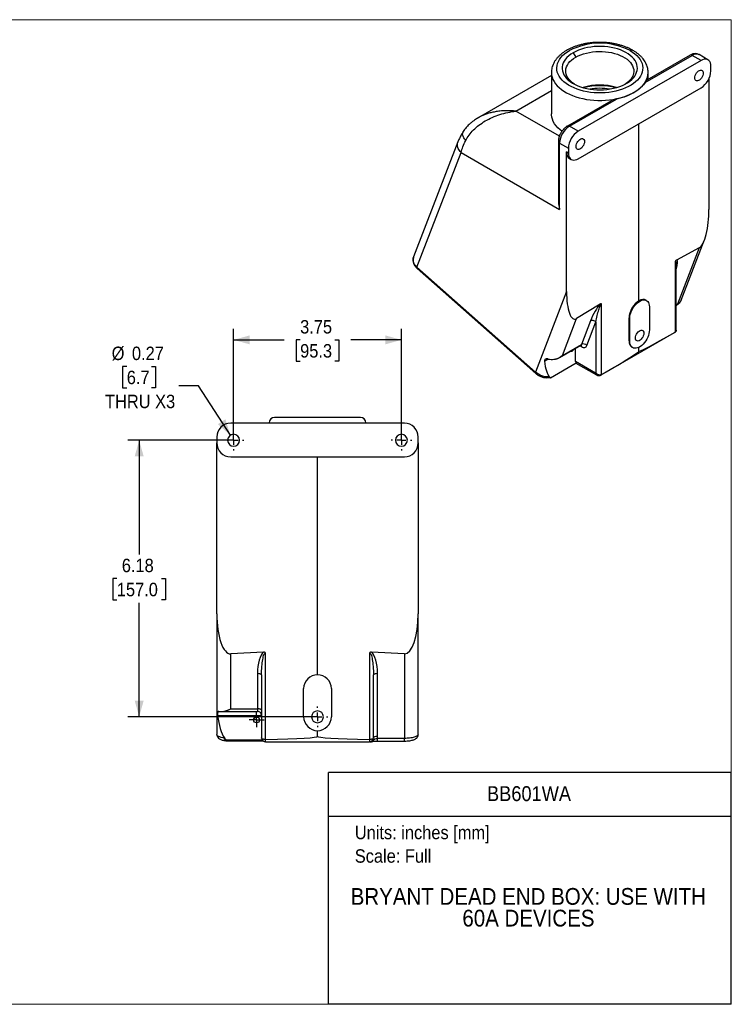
# Model space of a CAD drawing. Header units: inches. Extents: x 0 to 34, y 0 to 22.
# Tile 3 of 3: x 18.1 to 34, y 0 to 22. Entities that reach past the tile are written whole.
import ezdxf
from ezdxf.enums import TextEntityAlignment as Align

# ---------------------------------------------------------------- set-up
doc = ezdxf.new("R2010")
doc.units = ezdxf.units.IN
doc.header["$LTSCALE"] = 2
doc.header["$MEASUREMENT"] = 0
doc.linetypes.add('SLD-Center', pattern=[0.75, 0.6, -0.05, 0.05, -0.05])
doc.linetypes.add('SLD-Solid', pattern=[0])
doc.layers.add('CENTER', color=40, linetype='SLD-Center')
doc.layers.add('SLD-DEFPOINTS', color=7, linetype='Continuous')
doc.layers.add('DIMENSIONS', color=140, linetype='SLD-Solid', lineweight=25)
doc.layers.add('TEXT', color=140, linetype='SLD-Solid', lineweight=25)
doc.styles.add('SLDTEXTSTYLE0', font='GOTHIC.TTF', dxfattribs={"width": 0.913})
doc.dimstyles.new('SLDDIMSTYLE0', dxfattribs={"dimtxt": 0.3, "dimasz": 0.36, "dimexe": 0, "dimexo": 0.0625, "dimgap": 0.075, "dimtad": 0, "dimtih": 1, "dimtoh": 1, "dimrnd": 1e-09, "dimzin": 12, "dimdsep": 46, "dimtxsty": 'SLDTEXTSTYLE0', "dimsah": 1, "dimcen": 0.09, "dimadec": 0, "dimazin": 3, "dimtfac": 1, "dimtofl": 0, "dimtmove": 0, "dimatfit": 3, "dimfxl": 0, "dimfrac": 2, "dimtolj": 1, "dimtzin": 12, "dimarcsym": 0})
doc.dimstyles.new('SLDDIMSTYLE2', dxfattribs={"dimtxt": 0.3, "dimasz": 0.36, "dimexe": 0, "dimexo": 0.0625, "dimgap": 0.075, "dimtad": 0, "dimtih": 1, "dimtoh": 1, "dimrnd": 1e-09, "dimdsep": 46, "dimtxsty": 'SLDTEXTSTYLE0', "dimsah": 1, "dimcen": 0, "dimadec": 0, "dimazin": 2, "dimtfac": 1, "dimtofl": 0, "dimtmove": 0, "dimatfit": 3, "dimfxl": 0, "dimfrac": 2, "dimtolj": 1, "dimtzin": 12, "dimarcsym": 0})

# ---------------------------------------------------------------- blocks, each defined once
blk = doc.blocks.new('Block2')
at = {"color": 7, "linetype": 'SLD-Solid', "lineweight": 18}
for p, q in [((34, 22), (0, 22)), ((0, 0), (0, 22)), ((34, 0), (34, 22)), ((34, 0), (0, 0))]:
    blk.add_line(p, q, dxfattribs=at)
blk = doc.blocks.new('SW_NOTE_0')
at = {"layer": 'TEXT', "color": 0, "insert": (0, 0.383), "char_height": 0.3, "attachment_point": 1, "style": 'SLDTEXTSTYLE0'}
blk.add_mtext('Units: inches [mm]', dxfattribs=at)
blk = doc.blocks.new('SW_NOTE_0_1')
at = {"layer": 'TEXT', "color": 0, "insert": (0, 0.383), "char_height": 0.3, "attachment_point": 1, "style": 'SLDTEXTSTYLE0'}
blk.add_mtext('Scale: Full', dxfattribs=at)
blk = doc.blocks.new('Block1')
at = {"layer": 'TEXT'}
for p, q in [((34, 5.178), (25, 5.178)), ((25, 0), (25, 5.178)), ((34, 0), (34, 5.178)), ((25, 4.204), (34, 4.204)), ((34, 0), (25, 0))]:
    blk.add_line(p, q, dxfattribs=at)
for name, p in [('SW_NOTE_0', (25.589, 3.606)), ('SW_NOTE_0_1', (25.589, 3.081))]:
    blk.add_blockref(name, p, dxfattribs=at)
at = {"layer": 'TEXT', "color": 140, "style": 'SLDTEXTSTYLE0', "width": 0.913}
for tag, height, p in [('AUTOATTR0', 0.333, (28.543, 4.441)), ('AUTOATTR1_0', 0.375, (25.497, 2.111)), ('AUTOATTR1_1', 0.375, (27.992, 1.626))]:
    blk.add_attdef(tag, text='', height=height, dxfattribs=at).set_placement(p, align=Align.BOTTOM_LEFT)
blk = doc.blocks.new('_D_2')
at = {"layer": 'DIMENSIONS'}
for p, q in [((22.881, 12.704), (22.881, 15.096)), ((26.631, 12.704), (26.631, 15.096)), ((22.881, 14.846), (24.014, 14.846)), ((24.368, 14.844), (24.277, 14.844)), ((24.277, 14.844), (24.277, 14.367)), ((25.144, 14.844), (25.235, 14.844)), ((25.235, 14.844), (25.235, 14.367)), ((26.631, 14.846), (25.498, 14.846)), ((24.277, 14.367), (24.368, 14.367)), ((25.235, 14.367), (25.144, 14.367))]:
    blk.add_line(p, q, dxfattribs=at)
for points in [[(22.881, 14.846), (23.241, 14.746), (23.241, 14.946)], [(26.631, 14.846), (26.271, 14.946), (26.271, 14.746)]]:
    blk.add_solid(points, dxfattribs=at)
at = {"layer": 'DIMENSIONS', "char_height": 0.3, "attachment_point": 1, "style": 'SLDTEXTSTYLE0'}
for s, insert in [('3.75', (24.368, 15.288)), ('95.3', (24.368, 14.751))]:
    blk.add_mtext(s, dxfattribs=dict(at, insert=insert))
blk = doc.blocks.new('_D_3')
at = {"layer": 'DIMENSIONS'}
for p, q in [((22.781, 12.604), (20.522, 12.604)), ((20.772, 12.604), (20.772, 10.053)), ((20.273, 9.511), (20.182, 9.511)), ((20.182, 9.511), (20.182, 9.035)), ((21.27, 9.511), (21.362, 9.511)), ((21.362, 9.511), (21.362, 9.035)), ((20.182, 9.035), (20.273, 9.035)), ((21.362, 9.035), (21.27, 9.035)), ((20.772, 6.424), (20.772, 8.974)), ((24.656, 6.424), (20.522, 6.424))]:
    blk.add_line(p, q, dxfattribs=at)
for points in [[(20.772, 12.604), (20.672, 12.244), (20.872, 12.244)], [(20.772, 6.424), (20.872, 6.784), (20.672, 6.784)]]:
    blk.add_solid(points, dxfattribs=at)
at = {"layer": 'DIMENSIONS', "char_height": 0.3, "attachment_point": 1, "style": 'SLDTEXTSTYLE0'}
for s, insert in [('6.18', (20.384, 9.956)), ('157.0', (20.273, 9.418))]:
    blk.add_mtext(s, dxfattribs=dict(at, insert=insert))
blk = doc.blocks.new('_D_4')
at = {"layer": 'DIMENSIONS'}
for p, q in [((20.495, 14.25), (20.403, 14.25)), ((20.403, 14.25), (20.403, 13.774)), ((21.049, 14.25), (21.14, 14.25)), ((21.14, 14.25), (21.14, 13.774)), ((20.403, 13.774), (20.495, 13.774)), ((21.14, 13.774), (21.049, 13.774)), ((22.097, 13.818), (21.659, 13.818)), ((22.809, 12.715), (22.097, 13.818))]:
    blk.add_line(p, q, dxfattribs=at)
blk.add_solid([(22.809, 12.715), (22.698, 13.072), (22.53, 12.963)], dxfattribs=at)
at = {"layer": 'DIMENSIONS', "char_height": 0.3, "attachment_point": 1, "style": 'SLDTEXTSTYLE0'}
for s, insert in [('%%c', (20.158, 14.695)), ('0.27', (20.61, 14.695)), ('6.7', (20.495, 14.157)), ('THRU X3', (20.009, 13.62))]:
    blk.add_mtext(s, dxfattribs=dict(at, insert=insert))
blk = doc.blocks.new('SW_CENTERMARKSYMBOL_0')
at = {"layer": 'CENTER', "color": 0}
for p, q in [((-0.1, 0), (-0.165, 0)), ((0, 0), (-0.1, 0)), ((0, 0.1), (0, 0.165)), ((0, 0), (0, 0.1)), ((0, 0), (0, -0.1)), ((0, 0), (0.1, 0)), ((0.1, 0), (0.165, 0)), ((0, -0.1), (0, -0.165))]:
    blk.add_line(p, q, dxfattribs=at)
blk = doc.blocks.new('SW_CENTERMARKSYMBOL_1')
at = {"layer": 'CENTER', "color": 0}
for p, q in [((0, 0.2), (0, 0.2325)), ((-0.2, 0), (-0.2325, 0)), ((0, 0), (-0.1, 0)), ((0, 0), (0, 0.1)), ((0, 0), (0, -0.1)), ((0, 0), (0.1, 0)), ((0.2, 0), (0.2325, 0)), ((0, -0.2), (0, -0.2325))]:
    blk.add_line(p, q, dxfattribs=at)
blk = doc.blocks.new('SW_CENTERMARKSYMBOL_2')
at = {"layer": 'CENTER', "color": 0}
for p, q in [((0, 0.2), (0, 0.2325)), ((-0.2, 0), (-0.2325, 0)), ((0, 0), (-0.1, 0)), ((0, 0), (0, 0.1)), ((0, 0), (0, -0.1)), ((0, 0), (0.1, 0)), ((0.2, 0), (0.2325, 0)), ((0, -0.2), (0, -0.2325))]:
    blk.add_line(p, q, dxfattribs=at)
blk = doc.blocks.new('SW_CENTERMARKSYMBOL_3')
at = {"layer": 'CENTER', "color": 0}
for p, q in [((0, 0.2), (0, 0.2325)), ((-0.2, 0), (-0.2325, 0)), ((0, 0), (-0.1, 0)), ((0, 0), (0, 0.1)), ((0, 0), (0, -0.1)), ((0, 0), (0.1, 0)), ((0.2, 0), (0.2325, 0)), ((0, -0.2), (0, -0.2325))]:
    blk.add_line(p, q, dxfattribs=at)

msp = doc.modelspace()

# ---------------------------------------------------------------- linework, layer by layer
for p, q in [((30.467495, 21.260597), (30.524063, 21.162617)), ((32.075361, 20.596781), (33.12622, 21.203429)), ((33.081224, 21.207884), (32.113537, 20.649251)), ((33.323503, 21.08954), (33.12622, 21.203429)), ((33.47849, 21.104887), (33.281207, 21.218776)), ((33.323503, 21.08954), (30.579929, 19.505708)), ((33.542706, 20.856805), (33.542706, 20.962955)), ((29.981465, 20.752429), (28.34483, 19.80762)), ((29.981465, 20.81972), (29.981465, 19.897029)), ((32.141465, 20.665373), (32.141465, 20.81972)), ((33.500987, 20.684167), (33.500987, 17.760955)), ((30.579929, 18.893302), (33.323503, 20.477134)), ((29.189563, 19.957145), (29.981465, 20.4143)), ((31.305348, 20.182693), (30.337649, 19.624053)), ((30.382646, 19.619597), (31.433505, 20.226245)), ((28.345089, 19.807181), (28.33822, 19.803025)), ((30.159432, 19.397251), (29.189563, 19.957145)), ((30.579929, 19.505708), (30.382646, 19.619597)), ((31.937767, 15.716717), (31.937767, 19.677166)), ((27.893172, 19.270136), (26.903235, 16.700858)), ((30.137082, 19.276664), (30.137082, 17.984838)), ((30.163443, 19.239926), (30.360725, 19.126037)), ((30.163443, 17.761987), (30.163443, 19.239926)), ((26.977282, 16.473184), (27.96324, 19.032137)), ((27.96324, 19.032137), (30.163443, 17.761987)), ((30.360725, 19.019887), (30.319006, 19.043971)), ((30.319006, 15.924036), (30.319006, 19.043971)), ((30.360725, 19.126037), (30.360725, 19.019887)), ((30.384343, 18.901392), (30.424941, 18.877955)), ((32.88178, 15.734015), (33.396111, 17.068909)), ((33.28561, 16.904246), (32.77632, 16.628499)), ((33.28561, 16.904246), (32.799169, 15.641739)), ((32.744785, 16.598436), (32.744785, 15.017844)), ((32.770044, 15.061022), (32.770044, 16.516056)), ((29.625753, 14.12477), (26.977282, 16.473184)), ((26.981211, 16.442583), (29.629682, 14.094168)), ((30.319006, 15.924036), (29.625753, 14.12477)), ((31.069421, 15.643127), (30.542035, 15.320415)), ((31.102076, 14.069529), (31.102076, 15.65012)), ((32.106703, 15.724012), (32.090049, 15.733626)), ((32.799169, 15.641739), (32.770044, 15.624926)), ((32.770044, 15.615186), (32.784364, 15.623452)), ((32.170919, 15.58208), (32.170919, 15.067659)), ((30.225899, 14.499916), (30.542035, 15.320415)), ((30.852476, 15.269919), (30.650164, 14.744838)), ((30.773605, 14.721919), (30.975917, 15.247)), ((30.975917, 15.247), (30.975917, 14.101475)), ((31.714738, 14.824834), (31.714738, 15.339255)), ((31.732513, 15.328994), (31.714738, 15.339255)), ((31.732513, 14.814573), (31.732513, 15.328994)), ((31.092666, 14.061432), (32.733153, 15.008466)), ((30.225899, 14.499916), (30.650164, 14.744838)), ((31.732513, 14.814573), (31.714738, 14.824834)), ((30.160392, 14.452359), (30.635358, 14.726551)), ((30.521079, 14.362721), (30.521079, 14.660579)), ((30.616709, 14.715785), (30.654001, 14.694257)), ((31.780075, 14.682255), (31.796728, 14.672641)), ((31.937767, 14.589891), (31.937767, 14.680449)), ((29.826908, 14.370255), (29.907349, 14.416693)), ((29.959735, 14.000095), (30.530548, 14.329618)), ((30.969031, 14.104124), (30.521079, 14.362721)), ((30.528116, 14.328215), (30.987674, 14.062918)), ((29.918542, 14.001978), (29.959304, 13.998358)), ((29.959735, 14.000095), (29.953445, 13.999896)), ((26.695967, 12.983682), (22.815967, 12.983682)), ((23.675967, 12.993682), (23.675967, 12.983682)), ((23.675967, 12.993682), (25.835967, 12.993682)), ((25.715967, 13.113682), (23.795967, 13.113682)), ((25.835967, 12.983682), (25.835967, 12.993682)), ((22.505967, 12.673682), (22.505967, 12.543682)), ((22.505967, 8.722766), (22.505967, 12.543682)), ((27.005967, 12.543682), (27.005967, 12.673682)), ((27.005967, 12.543682), (27.005967, 8.722766)), ((22.815967, 12.233682), (26.695967, 12.233682)), ((24.755967, 7.363682), (24.755967, 12.233682)), ((22.505967, 8.722766), (22.505967, 6.029118)), ((27.005967, 6.029118), (27.005967, 8.722766)), ((23.549007, 7.866408), (22.815967, 7.831253)), ((22.815967, 6.602901), (22.815967, 7.831253)), ((23.594397, 5.916961), (23.594397, 7.852677)), ((25.917538, 7.852677), (25.917538, 5.916961)), ((26.695967, 7.831253), (25.962928, 7.866408)), ((26.695967, 7.831253), (26.695967, 5.941179)), ((23.415967, 7.388989), (23.415967, 6.602901)), ((23.505967, 7.358207), (23.505967, 5.955307)), ((26.005967, 5.955307), (26.005967, 7.358207)), ((26.095967, 5.984464), (26.095967, 7.388989)), ((24.445967, 6.423682), (24.445967, 7.053682)), ((25.065967, 7.053682), (25.065967, 6.423682)), ((22.815967, 6.602901), (23.415967, 6.602901)), ((23.415967, 6.602901), (23.415967, 6.543682)), ((22.524262, 6.453682), (23.505967, 6.453682)), ((22.549676, 6.543682), (22.633735, 6.543682)), ((22.633735, 6.543682), (23.415967, 6.543682)), ((22.509413, 6.012384), (22.505967, 6.029118)), ((23.505967, 5.955307), (23.505967, 5.953682)), ((24.755967, 5.983682), (24.755967, 6.113682)), ((26.005967, 5.953682), (26.005967, 5.955307)), ((26.695967, 5.941179), (26.090685, 5.941179)), ((27.002519, 6.012374), (27.005967, 6.029118)), ((22.712108, 5.906448), (23.519359, 5.906448)), ((22.73457, 5.883793), (23.539262, 5.883793)), ((23.595967, 5.863682), (23.595967, 5.916978)), ((23.595967, 5.863682), (25.915967, 5.863682)), ((25.915967, 5.916978), (25.915967, 5.863682)), ((26.090685, 5.88196), (26.695967, 5.88196)), ((26.695967, 5.883237), (26.695967, 5.882951))]:
    msp.add_line(p, q)
at = {"flags": 128}
for points in [[(30.467495, 21.260597), (30.415943, 21.227995), (30.369741, 21.192823), (30.32927, 21.15537), (30.294866, 21.115949), (30.266815, 21.074884), (30.245348, 21.032517), (30.230644, 20.989199), (30.222825, 20.945289), (30.221954, 20.901149), (30.22804, 20.857148), (30.241033, 20.813647), (30.260823, 20.771009), (30.287248, 20.729587), (30.320088, 20.689723), (30.359072, 20.651749), (30.403875, 20.615978), (30.454128, 20.582708), (30.509414, 20.552213), (30.569273, 20.524748), (30.633212, 20.500538), (30.700699, 20.479785), (30.771175, 20.46266), (30.844057, 20.449307), (30.91874, 20.439835), (30.994606, 20.434322), (31.071026, 20.432815), (31.147367, 20.435326), (31.222995, 20.441834), (31.297286, 20.452285), (31.369622, 20.466593), (31.439405, 20.484639), (31.506056, 20.506273), (31.569023, 20.531317), (31.627785, 20.559563), (31.681853, 20.590776), (31.730781, 20.624698), (31.774163, 20.661048), (31.811639, 20.699525), (31.842899, 20.73981), (31.867683, 20.781569), (31.885787, 20.824456), (31.897061, 20.868115), (31.90141, 20.912186), (31.8988, 20.956302), (31.889251, 21.000098), (31.872842, 21.043212), (31.849711, 21.085286), (31.820047, 21.125971), (31.784098, 21.16493), (31.742161, 21.201841), (31.694584, 21.236398), (31.64176, 21.268313), (31.584127, 21.297323), (31.522164, 21.323188), (31.456383, 21.345693), (31.38733, 21.364651), (31.315577, 21.379906), (31.241718, 21.391331), (31.166365, 21.398831), (31.090143, 21.402344), (31.013684, 21.401842), (30.93762, 21.397328), (30.862583, 21.388839), (30.789193, 21.376447), (30.71806, 21.360253), (30.649772, 21.340392), (30.584896, 21.317029), (30.523968, 21.290357), (30.467495, 21.260597)], [(31.740287, 21.309581), (31.795887, 21.274609), (31.846099, 21.237018), (31.890555, 21.197085), (31.928928, 21.155102), (31.960936, 21.111377), (31.986346, 21.066231), (32.00497, 21.019996), (32.016673, 20.97301), (32.021367, 20.925619), (32.019019, 20.878169), (32.009645, 20.83101), (31.993316, 20.784486), (31.97015, 20.73894), (31.940317, 20.694706), (31.904036, 20.652107), (31.861574, 20.611457), (31.813242, 20.573054), (31.759395, 20.53718), (31.700427, 20.504097), (31.636771, 20.474048), (31.568895, 20.447255), (31.497296, 20.423913), (31.422499, 20.404194), (31.345053, 20.388242), (31.265527, 20.376174), (31.184504, 20.36808), (31.102578, 20.364018), (31.020351, 20.364018), (30.938425, 20.36808), (30.857402, 20.376174), (30.777876, 20.388242), (30.70043, 20.404194), (30.625634, 20.423913), (30.554035, 20.447255), (30.486158, 20.474048), (30.422502, 20.504097), (30.363534, 20.53718), (30.309687, 20.573054), (30.261355, 20.611457), (30.218893, 20.652107), (30.182612, 20.694706), (30.15278, 20.73894), (30.129613, 20.784486), (30.113284, 20.83101), (30.103911, 20.878169), (30.101563, 20.925619), (30.106257, 20.97301), (30.117959, 21.019996), (30.136583, 21.066231), (30.161993, 21.111377), (30.194002, 21.155102), (30.232374, 21.197085), (30.27683, 21.237018), (30.327042, 21.274609), (30.382642, 21.309581)], [(30.497104, 20.558533), (30.453053, 20.589456), (30.412515, 20.624033), (30.377853, 20.660678), (30.349383, 20.699059), (30.327361, 20.738828), (30.311987, 20.779626), (30.303401, 20.821083), (30.30168, 20.862823), (30.306839, 20.904469), (30.318833, 20.945643), (30.337552, 20.985972), (30.362827, 21.025092), (30.394429, 21.062647), (30.432071, 21.098298), (30.475414, 21.131723), (30.524063, 21.162617)], [(30.524063, 21.162617), (30.57758, 21.190702), (30.635479, 21.215723), (30.697235, 21.237454), (30.76229, 21.255697), (30.830055, 21.270288), (30.899915, 21.281094), (30.971238, 21.288018), (31.043378, 21.290996), (31.115682, 21.290003), (31.187495, 21.285046), (31.258167, 21.276171), (31.327057, 21.263458), (31.393542, 21.247022), (31.45702, 21.227013), (31.516916, 21.20361), (31.572687, 21.177027), (31.623828, 21.147504), (31.669876, 21.115308), (31.710414, 21.080731), (31.745076, 21.044086), (31.773546, 21.005705), (31.795568, 20.965936), (31.810942, 20.925138), (31.819528, 20.883681), (31.821249, 20.841941), (31.81609, 20.800295), (31.804096, 20.759121), (31.785377, 20.718792), (31.760102, 20.679672), (31.728501, 20.642117), (31.690858, 20.606466), (31.647516, 20.573041), (31.625825, 20.558533)], [(33.542706, 20.962955), (33.540007, 21.000995), (33.531977, 21.034983), (33.518814, 21.064081), (33.500842, 21.087573), (33.478503, 21.10488), (33.452347, 21.115577), (33.423019, 21.1194), (33.39124, 21.116255), (33.357794, 21.106219), (33.323503, 21.08954)], [(29.981467, 20.818384), (29.98156, 20.811421), (29.98615, 20.761708), (29.997596, 20.712364), (30.015825, 20.663705), (30.040721, 20.616041), (30.072126, 20.569675), (30.109838, 20.524904), (30.153618, 20.482012), (30.203186, 20.441274), (30.258227, 20.402948), (30.318389, 20.36728), (30.383289, 20.334497), (30.452513, 20.304807), (30.52562, 20.278401), (30.602143, 20.255446), (30.681595, 20.236089), (30.763469, 20.220453), (30.847243, 20.208638), (30.932383, 20.200719), (31.018346, 20.196747), (31.104584, 20.196747), (31.190546, 20.200719), (31.275686, 20.208638), (31.35946, 20.220453), (31.441334, 20.236089), (31.520786, 20.255446), (31.597309, 20.278401), (31.670416, 20.304807), (31.73964, 20.334497), (31.80454, 20.36728), (31.864702, 20.402948), (31.919743, 20.441274), (31.969311, 20.482012), (32.013091, 20.524904), (32.050804, 20.569675), (32.082208, 20.616041), (32.107104, 20.663705), (32.125333, 20.712364), (32.136779, 20.761708), (32.141369, 20.811421), (32.141465, 20.819953)], [(33.183849, 20.698634), (33.186572, 20.726098), (33.194581, 20.755109), (33.207412, 20.783981), (33.224318, 20.811036), (33.244317, 20.834702), (33.266248, 20.853604), (33.288834, 20.866643), (33.310764, 20.873062), (33.330764, 20.872486), (33.34767, 20.86495), (33.360501, 20.850892), (33.36851, 20.831128), (33.371233, 20.806808)], [(33.371233, 20.806808), (33.36851, 20.779344), (33.360501, 20.750334), (33.34767, 20.721461), (33.330764, 20.694406), (33.310764, 20.67074), (33.288834, 20.651838), (33.266248, 20.638799), (33.244317, 20.632381), (33.224318, 20.632956), (33.207412, 20.640492), (33.194581, 20.65455), (33.186572, 20.674314), (33.183849, 20.698634)], [(32.075361, 20.596781), (32.039318, 20.546881), (31.995922, 20.498971), (31.945499, 20.453412), (31.888429, 20.410545), (31.82514, 20.370695), (31.756109, 20.334159), (31.681854, 20.301213), (31.602935, 20.272104), (31.519943, 20.247052), (31.433505, 20.226245)], [(30.215968, 19.509113), (30.174491, 19.541316), (30.127047, 19.584406), (30.08587, 19.629592), (30.051235, 19.676572), (30.023375, 19.72503), (30.002477, 19.774641), (29.988681, 19.825074), (29.98208, 19.875989), (29.981465, 19.897029)], [(30.532199, 19.167869), (30.534921, 19.195332), (30.542931, 19.224343), (30.555761, 19.253215), (30.572668, 19.280271), (30.592667, 19.303937), (30.614597, 19.322839), (30.637184, 19.335878), (30.659114, 19.342296), (30.679113, 19.341721), (30.69602, 19.334185), (30.70885, 19.320127), (30.71686, 19.300363), (30.719582, 19.276043)], [(30.719582, 19.276043), (30.71686, 19.248579), (30.70885, 19.219568), (30.69602, 19.190696), (30.679113, 19.163641), (30.659114, 19.139974), (30.637184, 19.121073), (30.614597, 19.108034), (30.592667, 19.101615), (30.572668, 19.102191), (30.555761, 19.109727), (30.542931, 19.123785), (30.534921, 19.143549), (30.532199, 19.167869)], [(30.360725, 19.019887), (30.363424, 18.981847), (30.371454, 18.94786), (30.384617, 18.918762), (30.40259, 18.89527), (30.424929, 18.877962), (30.451084, 18.867265), (30.480412, 18.863442), (30.512191, 18.866587), (30.545638, 18.876623), (30.579929, 18.893302)], [(31.732513, 15.328994), (31.734961, 15.368134), (31.742251, 15.409226), (31.754221, 15.451353), (31.770602, 15.493574), (31.791028, 15.534945), (31.815045, 15.574542), (31.842114, 15.61148), (31.871632, 15.644935), (31.902938, 15.67416), (31.935335, 15.6985), (31.968097, 15.717413), (32.000493, 15.730477), (32.0318, 15.737398), (32.061317, 15.738024), (32.088387, 15.732339), (32.112403, 15.72047), (32.13283, 15.702684), (32.149211, 15.679376), (32.16118, 15.651069), (32.16847, 15.618394), (32.170919, 15.58208)], [(32.170919, 15.067659), (32.16847, 15.028519), (32.16118, 14.987427), (32.149211, 14.9453), (32.13283, 14.903079), (32.112403, 14.861708), (32.088387, 14.822111), (32.061317, 14.785173), (32.0318, 14.751718), (32.000493, 14.722494), (31.968097, 14.698153), (31.935335, 14.67924), (31.902938, 14.666176), (31.871632, 14.659255), (31.842114, 14.65863), (31.815045, 14.664315), (31.791028, 14.676183), (31.770602, 14.693969), (31.754221, 14.717277), (31.742251, 14.745584), (31.734961, 14.77826), (31.732513, 14.814573)], [(31.858024, 14.887029), (31.860747, 14.914493), (31.868756, 14.943504), (31.881586, 14.972376), (31.898493, 14.999431), (31.918492, 15.023098), (31.940422, 15.042), (31.963009, 15.055039), (31.984939, 15.061457), (32.004939, 15.060881), (32.021845, 15.053345), (32.034676, 15.039287), (32.042685, 15.019524), (32.045407, 14.995203)], [(32.045407, 14.995203), (32.042685, 14.96774), (32.034676, 14.938729), (32.021845, 14.909857), (32.004939, 14.882801), (31.984939, 14.859135), (31.963009, 14.840233), (31.940422, 14.827194), (31.918492, 14.820776), (31.898493, 14.821351), (31.881586, 14.828887), (31.868756, 14.842945), (31.860747, 14.862709), (31.858024, 14.887029)], [(32.743694, 15.017205), (32.737392, 15.011286), (32.733153, 15.008466)], [(30.481927, 14.637977), (30.479567, 14.632774), (30.468436, 14.614515), (30.45458, 14.599497), (30.439501, 14.58935), (30.424834, 14.585172), (30.412168, 14.587416), (30.404667, 14.593376)], [(30.654001, 14.694257), (30.673364, 14.68479), (30.692275, 14.678964), (30.710296, 14.676916), (30.727006, 14.678693), (30.742017, 14.684253), (30.754979, 14.693467), (30.765591, 14.706121), (30.773605, 14.721919)], [(31.092567, 14.061375), (31.096904, 14.064252), (31.103206, 14.070172)], [(23.505967, 6.572119), (23.504238, 6.578124), (23.499117, 6.583898), (23.4908, 6.58922), (23.479607, 6.593885), (23.465969, 6.597713), (23.450409, 6.600557), (23.433526, 6.602309), (23.415967, 6.602901)]]:
    msp.add_lwpolyline(points, dxfattribs=at)
msp.add_circle((23.395967, 6.353682), 0.065)
for centre, radius, start, end in [((31.061465, 20.005953), 1.469778, 62.4932048, 117.5067952), ((31.775466, 21.260435), 0.060439, 65.945968, 125.5954953), ((33.099857, 21.166629), 0.045268, 54.3824225, 114.307119), ((33.216866, 21.078289), 0.154521, 65.3927136, 125.9177448), ((33.070185, 20.876501), 0.472931, 302.386856, 357.6131439), ((31.061465, 19.291982), 1.248464, 72.5996036, 107.4003964), ((31.061465, 19.092549), 1.432004, 75.5184177, 104.4815823), ((31.061465, 19.000592), 1.466468, 81.2759594, 98.7240406), ((30.635963, 19.22023), 0.472931, 122.386856, 177.6131439), ((30.356282, 19.582794), 0.045272, 54.3837979, 114.2913307), ((30.833246, 19.106341), 0.472931, 122.386856, 177.6131439), ((30.182167, 19.281208), 0.045329, 185.961858, 245.6020265), ((30.617291, 14.756316), 0.034819, 301.2583301, 340.753812), ((30.695758, 14.646525), 0.108372, 44.0832308, 114.8804031), ((30.605101, 14.697991), 0.049043, 355.6335204, 40.9540347), ((30.57496, 14.360228), 0.053939, 177.3511953, 214.5755146), ((31.011834, 14.098671), 0.043149, 172.7402374, 235.982826), ((30.980135, 14.122716), 0.021656, 239.1532039, 258.7687617), ((22.815967, 12.673682), 0.31, 90, 180), ((23.795967, 12.993682), 0.12, 90, 180), ((25.715967, 12.993682), 0.12, 0, 90), ((26.695967, 12.673682), 0.31, 0, 90), ((22.815967, 12.543682), 0.31, 180, 270), ((22.880967, 12.603682), 0.1325, 0, 180), ((22.880967, 12.603682), 0.1325, 180, 0), ((26.630967, 12.603682), 0.1325, 0, 180), ((26.630967, 12.603682), 0.1325, 180, 0), ((26.695967, 12.543682), 0.31, 270, 0), ((24.755967, 7.053682), 0.31, 0, 180), ((23.415967, 6.453682), 0.09, 0, 90), ((24.755967, 6.423682), 0.31, 180, 0), ((24.755967, 6.423682), 0.1325, 0, 180), ((24.755967, 6.423682), 0.1325, 180, 0), ((23.595967, 5.953682), 0.09, 180, 270), ((25.915967, 5.953682), 0.09, 270, 0), ((25.915967, 5.984464), 0.18, 346.0854083, 0)]:
    msp.add_arc(centre, radius, start, end)
for centre, major_axis, ratio, start_param, end_param in [((30.542035, 19.168305), (0.159112, 0.26608), 0.587368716, 2.365149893, 3.15062932), ((33.28561, 17.644342), (0.036452, 0.749155), 0.283345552, 3.311658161, 4.882454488), ((32.620243, 16.290429), (0.161761, 0.336275), 0.234786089, 5.241439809, 6.350570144), ((30.542035, 16.06051), (0.04418, 0.752464), 0.290525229, 1.770204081, 3.341000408), ((30.979755, 15.343396), (0.161761, 0.336275), 0.234786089, 0.595272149, 1.90212482), ((31.937767, 15.463589), (0.159112, 0.26608), 0.587368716, 0.794353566, 2.365149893), ((31.937767, 15.463589), (0.150993, 0.270768), 0.567218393, 6.274758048, 7.060074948), ((36.714129, 17.445194), (4.776167, 2.856073), 0.015112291, 3.132555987, 3.721967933), ((31.937767, 14.949169), (0.159112, 0.26608), 0.587368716, 2.365149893, 3.15062932), ((26.9917, 11.832556), (4.945892, 2.758063), 0.015112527, 5.685346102, 6.274758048), ((30.033175, 14.739815), (0.040265, 0.750747), 0.287011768, 2.100800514, 2.860750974), ((29.977388, 14.595025), (0.31995, -0.01716), 0.575066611, 4.526376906, 4.93130883), ((22.815967, 8.737632), (0.005757, 0.906499), 0.341915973, 1.589368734, 3.160165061), ((26.695967, 8.737632), (-0.005757, 0.906499), 0.341915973, 3.123020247, 4.693816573), ((23.595967, 7.388989), (0, 0.494546), 0.363970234, 0.263943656, 1.570796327), ((25.915967, 7.388989), (0, 0.494546), 0.363970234, 4.71238898, 6.019241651), ((22.815967, 6.760445), (0, -0.906379), 0.342020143, 5.057656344, 5.817606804), ((17.881172, 5.983682), (6.874795, 0), 0.017455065, 5.693773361, 6.283185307), ((31.630763, 5.983682), (6.874795, 0), 0.017455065, 3.141592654, 3.7310046)]:
    msp.add_ellipse(centre, major_axis=major_axis, ratio=ratio, start_param=start_param, end_param=end_param)
for points, knots in [([(31.799785, 21.315173), (31.792529, 21.319529), (31.765475, 21.335773), (31.714405, 21.360682), (31.647044, 21.389773), (31.576178, 21.415301), (31.502579, 21.437429), (31.426577, 21.456009), (31.348621, 21.470997), (31.26913, 21.482339), (31.188534, 21.489998), (31.107264, 21.493949), (31.025754, 21.49418), (30.944441, 21.490689), (30.863758, 21.48349), (30.784138, 21.472609), (30.706001, 21.458081), (30.629763, 21.439952), (30.555831, 21.418277), (30.484603, 21.393119), (30.416474, 21.364547), (30.351834, 21.332641), (30.291078, 21.29749), (30.234618, 21.25921), (30.182881, 21.217961), (30.136302, 21.173958), (30.095295, 21.127486), (30.060236, 21.078907), (30.031395, 21.028647), (30.009024, 20.977173), (29.992929, 20.924938), (29.984024, 20.872396), (29.980435, 20.836637), (29.981529, 20.818643), (29.981562, 20.818094)], [0, 0, 0, 0, 0.012208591, 0.045524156, 0.078823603, 0.112079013, 0.145277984, 0.178418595, 0.211505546, 0.244547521, 0.277555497, 0.310541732, 0.343519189, 0.376501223, 0.40949719, 0.442520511, 0.475584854, 0.508703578, 0.541889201, 0.575152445, 0.60850061, 0.641934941, 0.675446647, 0.709011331, 0.742563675, 0.776015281, 0.809251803, 0.842142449, 0.874565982, 0.906443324, 0.937762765, 0.968586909, 0.999041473, 1, 1, 1, 1]), ([(32.14104, 20.819997), (32.141174, 20.822837), (32.142121, 20.843011), (32.137922, 20.880525), (32.128163, 20.931922), (32.111857, 20.982428), (32.089813, 21.03185), (32.061879, 21.080013), (32.028162, 21.126713), (31.988723, 21.171688), (31.943782, 21.214692), (31.893381, 21.255265), (31.84539, 21.288987), (31.812547, 21.307845), (31.799785, 21.315173)], [0, 0, 0, 0, 0.014542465, 0.103275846, 0.191936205, 0.281008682, 0.370975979, 0.462201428, 0.554884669, 0.649039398, 0.744506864, 0.841007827, 0.938216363, 1, 1, 1, 1]), ([(33.281357, 21.217771), (33.276985, 21.220508), (33.263694, 21.22883), (33.238525, 21.236778), (33.207382, 21.241741), (33.175271, 21.240915), (33.142605, 21.234679), (33.110945, 21.223787), (33.090783, 21.213), (33.081224, 21.207884)], [0, 0, 0, 0, 0.074376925, 0.22611255, 0.37674501, 0.529460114, 0.687108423, 0.851643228, 1, 1, 1, 1]), ([(32.113565, 20.649201), (32.112963, 20.648835), (32.111603, 20.648008), (32.106218, 20.642943), (32.095266, 20.628182), (32.082439, 20.607947), (32.075361, 20.596781)], [0, 0, 0, 0, 0.0654608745, 0.1479493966, 0.5298084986, 1, 1, 1, 1]), ([(31.433505, 20.226245), (31.420168, 20.223247), (31.395071, 20.217605), (31.359488, 20.206903), (31.333333, 20.196778), (31.315881, 20.188574), (31.308595, 20.18445), (31.305382, 20.182632)], [0, 0, 0, 0, 0.3082630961, 0.5801232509, 0.8166437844, 0.9191351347, 1, 1, 1, 1]), ([(28.343472, 19.806817), (28.331327, 19.799585), (28.302792, 19.782594), (28.256129, 19.751376), (28.200158, 19.709574), (28.137534, 19.654868), (28.070561, 19.585375), (28.032184, 19.52997), (28.011644, 19.500315)], [0, 0, 0, 0, 0.0882245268, 0.2072906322, 0.3577702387, 0.5398562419, 0.7537139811, 1, 1, 1, 1]), ([(28.06662, 19.300966), (28.108232, 19.383492), (28.167518, 19.463458), (28.315562, 19.611078), (28.404485, 19.67865), (28.603857, 19.795074), (28.714176, 19.844024), (28.946236, 19.918553), (29.067898, 19.944262), (29.189563, 19.957145)], [0, 0, 0, 0, 0.25, 0.25, 0.5, 0.5, 0.75, 0.75, 1, 1, 1, 1]), ([(29.189563, 19.957145), (29.151631, 19.960473), (29.080879, 19.96668), (28.982997, 19.967557), (28.901104, 19.964164), (28.833969, 19.958196), (28.776981, 19.950949), (28.725621, 19.942542), (28.676639, 19.932728), (28.630042, 19.921658), (28.585827, 19.90949), (28.543995, 19.896362), (28.491125, 19.877776), (28.429239, 19.851801), (28.376343, 19.82637), (28.349939, 19.810159), (28.345089, 19.807181)], [0, 0, 0, 0, 0.125034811, 0.233221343, 0.32455858, 0.399047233, 0.460352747, 0.519685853, 0.577050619, 0.632451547, 0.685893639, 0.737382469, 0.786924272, 0.884810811, 0.978842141, 1, 1, 1, 1]), ([(30.337649, 19.624053), (30.331222, 19.620147), (30.313458, 19.609351), (30.285705, 19.587706), (30.255297, 19.5584), (30.227457, 19.525384), (30.202591, 19.489436), (30.181097, 19.451191), (30.163349, 19.411283), (30.149697, 19.370294), (30.140588, 19.328802), (30.137324, 19.29756), (30.137125, 19.28034), (30.137082, 19.276664)], [0, 0, 0, 0, 0.0575957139, 0.1591902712, 0.2605989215, 0.3616442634, 0.4623027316, 0.562858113, 0.6637028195, 0.7651701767, 0.8677315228, 0.971772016, 1, 1, 1, 1]), ([(28.011609, 19.500418), (27.995365, 19.473754), (27.963086, 19.42077), (27.923473, 19.343439), (27.903305, 19.294472), (27.8933, 19.27018)], [0, 0, 0, 0, 0.337973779, 0.671573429, 1, 1, 1, 1]), ([(28.06662, 19.300966), (28.056209, 19.31383), (28.035384, 19.339562), (28.013814, 19.378203), (27.999999, 19.415373), (27.995664, 19.449686), (27.999233, 19.478622), (28.008281, 19.493391), (28.012288, 19.499931)], [0, 0, 0, 0, 0.172527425, 0.345100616, 0.517637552, 0.690149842, 0.862788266, 1, 1, 1, 1]), ([(27.96324, 19.032137), (27.950571, 19.046059), (27.925233, 19.073901), (27.899426, 19.120202), (27.883658, 19.167728), (27.880405, 19.214643), (27.884214, 19.249318), (27.892548, 19.266294), (27.894257, 19.269776)], [0, 0, 0, 0, 0.190187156, 0.380374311, 0.570561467, 0.760748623, 0.950935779, 1, 1, 1, 1]), ([(30.137226, 17.984836), (30.137191, 17.98105), (30.136979, 17.958614), (30.139537, 17.912375), (30.147144, 17.84114), (30.157653, 17.790104), (30.163443, 17.761987)], [0, 0, 0, 0, 0.049723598, 0.294624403, 0.61138268, 1, 1, 1, 1]), ([(26.903212, 16.700392), (26.898637, 16.685693), (26.890028, 16.65803), (26.889154, 16.617419), (26.894114, 16.582781), (26.905807, 16.543414), (26.92502, 16.506432), (26.952652, 16.469859), (26.971335, 16.452005), (26.981057, 16.442715)], [0, 0, 0, 0, 0.163103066, 0.306958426, 0.431232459, 0.536126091, 0.746469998, 0.868087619, 1, 1, 1, 1]), ([(26.977282, 16.473184), (26.961439, 16.489602), (26.931788, 16.52033), (26.906225, 16.568691), (26.894051, 16.61049), (26.891884, 16.641006), (26.893392, 16.662452), (26.896124, 16.677399), (26.898912, 16.690372), (26.902715, 16.697653), (26.904175, 16.700449)], [0, 0, 0, 0, 0.235703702, 0.441131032, 0.616234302, 0.760974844, 0.82763273, 0.893702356, 0.959184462, 1, 1, 1, 1]), ([(32.776277, 16.628447), (32.776151, 16.628394), (32.775718, 16.628209), (32.774719, 16.627635), (32.773181, 16.626746), (32.771105, 16.625444), (32.768569, 16.623747), (32.765643, 16.621619), (32.762414, 16.619051), (32.757817, 16.614982), (32.75276, 16.609722), (32.74802, 16.603639), (32.745737, 16.599967), (32.744785, 16.598436)], [0, 0, 0, 0, 0.012036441, 0.041433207, 0.087551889, 0.149239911, 0.224933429, 0.312716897, 0.410408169, 0.51569316, 0.732840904, 0.888606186, 1, 1, 1, 1]), ([(32.744785, 16.598436), (32.745784, 16.598839), (32.747873, 16.599681), (32.751851, 16.599781), (32.758936, 16.595981), (32.765043, 16.580645), (32.769474, 16.55261), (32.769818, 16.528621), (32.770015, 16.514922)], [0, 0, 0, 0, 0.026457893, 0.055319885, 0.124864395, 0.328731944, 0.616651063, 1, 1, 1, 1]), ([(26.982119, 16.44353), (26.979495, 16.446041), (26.973348, 16.451923), (26.975849, 16.465439), (26.977282, 16.473184)], [0, 0, 0, 0, 0.426928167, 1, 1, 1, 1]), ([(30.975917, 15.247), (30.984155, 15.294517), (30.99404, 15.342899), (31.01552, 15.434468), (31.027121, 15.4776), (31.050419, 15.552001), (31.062096, 15.583382), (31.083726, 15.62958), (31.093696, 15.644536), (31.102076, 15.65012)], [0, 0, 0, 0, 0.25, 0.25, 0.5, 0.5, 0.75, 0.75, 1, 1, 1, 1]), ([(31.102076, 15.65012), (31.101382, 15.650422), (31.099797, 15.651113), (31.096815, 15.651768), (31.092711, 15.651894), (31.088133, 15.651225), (31.083618, 15.649963), (31.079804, 15.648523), (31.076448, 15.647011), (31.073681, 15.645612), (31.071591, 15.644438), (31.070267, 15.643683), (31.069622, 15.643237), (31.069438, 15.64311)], [0, 0, 0, 0, 0.079116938, 0.180499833, 0.30956194, 0.474382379, 0.596232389, 0.707725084, 0.80529755, 0.885680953, 0.946146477, 0.984653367, 1, 1, 1, 1]), ([(32.783972, 15.624255), (32.785081, 15.624565), (32.792506, 15.626642), (32.796107, 15.6348), (32.799169, 15.641739)], [0, 0, 0, 0, 0.149376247, 1, 1, 1, 1]), ([(32.785061, 15.623891), (32.806284, 15.638701), (32.849148, 15.668612), (32.870941, 15.712593), (32.881944, 15.734798)], [0, 0, 0, 0, 0.495122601, 1, 1, 1, 1]), ([(32.88084, 15.734423), (32.876322, 15.723667), (32.866226, 15.699633), (32.838454, 15.667861), (32.81214, 15.650364), (32.799169, 15.641739)], [0, 0, 0, 0, 0.291178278, 0.650589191, 1, 1, 1, 1]), ([(30.975917, 15.247), (30.968089, 15.254809), (30.958608, 15.261659), (30.937768, 15.272408), (30.926417, 15.276302), (30.903566, 15.280545), (30.892074, 15.280892), (30.87069, 15.277983), (30.860806, 15.274728), (30.852476, 15.269919)], [0, 0, 0, 0, 0.25, 0.25, 0.5, 0.5, 0.75, 0.75, 1, 1, 1, 1]), ([(32.732865, 15.009183), (32.737542, 15.011711), (32.746922, 15.01678), (32.753856, 15.024869), (32.757334, 15.028925)], [0, 0, 0, 0, 0.498535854, 1, 1, 1, 1]), ([(32.769658, 15.061031), (32.769631, 15.057636), (32.769568, 15.04952), (32.765042, 15.037925), (32.757055, 15.026471), (32.748881, 15.020724), (32.744785, 15.017844)], [0, 0, 0, 0, 0.193082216, 0.461533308, 0.730141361, 1, 1, 1, 1]), ([(30.635477, 14.726418), (30.635819, 14.72668), (30.638722, 14.728897), (30.644736, 14.73042), (30.648874, 14.72991), (30.647843, 14.730175), (30.647792, 14.730188)], [0, 0, 0, 0, 0.0685309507, 0.5806864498, 0.9790455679, 1, 1, 1, 1]), ([(29.908518, 14.41738), (29.906401, 14.417707), (29.902173, 14.418361), (29.895932, 14.41908), (29.889801, 14.419576), (29.883807, 14.419812), (29.87797, 14.419771), (29.872312, 14.419432), (29.866859, 14.418778), (29.861634, 14.417792), (29.856664, 14.416459), (29.851976, 14.414768), (29.848593, 14.413177), (29.844367, 14.410831), (29.839588, 14.40744), (29.834248, 14.401738), (29.830211, 14.395066), (29.827588, 14.387513), (29.826305, 14.379229), (29.826707, 14.373254), (29.826908, 14.370255)], [0, 0, 0, 0, 0.045296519, 0.090481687, 0.135600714, 0.180699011, 0.22582205, 0.271015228, 0.316323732, 0.361792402, 0.407465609, 0.453387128, 0.49960003, 0.514596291, 0.5950714, 0.675480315, 0.756001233, 0.836811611, 0.91808701, 1, 1, 1, 1]), ([(30.03724, 14.411697), (30.04019, 14.411951), (30.046206, 14.412468), (30.055362, 14.413731), (30.064818, 14.415386), (30.07456, 14.417488), (30.084573, 14.420046), (30.094843, 14.423084), (30.105352, 14.426621), (30.11608, 14.430676), (30.127007, 14.435271), (30.141984, 14.442226), (30.161555, 14.452652), (30.182966, 14.466177), (30.204921, 14.481991), (30.218156, 14.493299), (30.225899, 14.499916)], [0, 0, 0, 0, 0.041903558, 0.085449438, 0.130672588, 0.177604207, 0.226272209, 0.276701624, 0.328914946, 0.382932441, 0.43877241, 0.496451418, 0.616384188, 0.752169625, 0.854987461, 1, 1, 1, 1]), ([(29.630591, 14.095115), (29.627967, 14.097626), (29.62182, 14.103509), (29.62432, 14.117024), (29.625753, 14.12477)], [0, 0, 0, 0, 0.426928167, 1, 1, 1, 1]), ([(29.934766, 14.021683), (29.881267, 14.016848), (29.823161, 14.024123), (29.714741, 14.0601), (29.664554, 14.089144), (29.625753, 14.12477)], [0, 0, 0, 0, 0.5, 0.5, 1, 1, 1, 1]), ([(29.629531, 14.094308), (29.649417, 14.078886), (29.689124, 14.048091), (29.76343, 14.017124), (29.842191, 13.999396), (29.893274, 14.001084), (29.918793, 14.001927)], [0, 0, 0, 0, 0.251004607, 0.50118565, 0.75081698, 1, 1, 1, 1]), ([(31.102076, 14.069529), (31.100694, 14.068802), (31.097928, 14.067349), (31.093483, 14.065478), (31.088853, 14.063846), (31.084048, 14.062486), (31.079109, 14.061396), (31.074072, 14.060582), (31.068975, 14.06004), (31.063853, 14.059765), (31.058743, 14.059749), (31.053676, 14.05998), (31.048684, 14.060443), (31.043794, 14.061122), (31.039029, 14.061999), (31.029405, 14.064197), (31.016022, 14.06885), (31.002359, 14.076422), (30.993048, 14.083256), (30.986459, 14.089086), (30.980761, 14.095045), (30.977443, 14.09945), (30.975917, 14.101475)], [0, 0, 0, 0, 0.038573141, 0.077188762, 0.115754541, 0.154177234, 0.192363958, 0.230223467, 0.267667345, 0.304611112, 0.340975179, 0.376685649, 0.411674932, 0.445882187, 0.47925358, 0.511742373, 0.648955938, 0.766289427, 0.829874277, 0.886245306, 0.947702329, 1, 1, 1, 1]), ([(29.918627, 14.00321), (29.921299, 14.003556), (29.927701, 14.004386), (29.932166, 14.015316), (29.934766, 14.021683)], [0, 0, 0, 0, 0.4175094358, 1, 1, 1, 1]), ([(30.987674, 14.062918), (30.995394, 14.059089), (31.010141, 14.051775), (31.034276, 14.047396), (31.057764, 14.048404), (31.077755, 14.053176), (31.088298, 14.059707), (31.092166, 14.062103)], [0, 0, 0, 0, 0.23533668, 0.449556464, 0.662815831, 0.876276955, 1, 1, 1, 1]), ([(23.505967, 7.358207), (23.505967, 7.422223), (23.50832, 7.486113), (23.517128, 7.604635), (23.523608, 7.659181), (23.53995, 7.75043), (23.549752, 7.787317), (23.571157, 7.837787), (23.582748, 7.85156), (23.594397, 7.852677)], [0, 0, 0, 0, 0.25, 0.25, 0.5, 0.5, 0.75, 0.75, 1, 1, 1, 1]), ([(23.594397, 7.852677), (23.593431, 7.853522), (23.591229, 7.855449), (23.587079, 7.858292), (23.581379, 7.861245), (23.575024, 7.863542), (23.56875, 7.865078), (23.56345, 7.865918), (23.55878, 7.866362), (23.554918, 7.866554), (23.552015, 7.866542), (23.550155, 7.86654), (23.549295, 7.866398), (23.54905, 7.866357)], [0, 0, 0, 0, 0.079116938, 0.180499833, 0.30956194, 0.474382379, 0.596232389, 0.707725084, 0.80529755, 0.885680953, 0.946146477, 0.984653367, 1, 1, 1, 1]), ([(25.962885, 7.866357), (25.962694, 7.866394), (25.962035, 7.86652), (25.96061, 7.866535), (25.958391, 7.866578), (25.955417, 7.86649), (25.951776, 7.866258), (25.947569, 7.86579), (25.94292, 7.86501), (25.936304, 7.863393), (25.929009, 7.860668), (25.922193, 7.856683), (25.918908, 7.853856), (25.917538, 7.852677)], [0, 0, 0, 0, 0.012036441, 0.041433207, 0.087551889, 0.149239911, 0.224933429, 0.312716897, 0.410408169, 0.51569316, 0.732840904, 0.888606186, 1, 1, 1, 1]), ([(25.917538, 7.852677), (25.929186, 7.85156), (25.940778, 7.837787), (25.962183, 7.787317), (25.971985, 7.75043), (25.988326, 7.659181), (25.994806, 7.604635), (26.003615, 7.486113), (26.005967, 7.422223), (26.005967, 7.358207)], [0, 0, 0, 0, 0.25, 0.25, 0.5, 0.5, 0.75, 0.75, 1, 1, 1, 1]), ([(23.505967, 7.358207), (23.505967, 7.362236), (23.503625, 7.366264), (23.494608, 7.373709), (23.487937, 7.377124), (23.471277, 7.382822), (23.461293, 7.385104), (23.439525, 7.388187), (23.427748, 7.388989), (23.415967, 7.388989)], [0, 0, 0, 0, 0.25, 0.25, 0.5, 0.5, 0.75, 0.75, 1, 1, 1, 1]), ([(26.095967, 7.388989), (26.084186, 7.388989), (26.07241, 7.388187), (26.050642, 7.385104), (26.040658, 7.382822), (26.023997, 7.377124), (26.017327, 7.373709), (26.00831, 7.366264), (26.005967, 7.362236), (26.005967, 7.358207)], [0, 0, 0, 0, 0.25, 0.25, 0.5, 0.5, 0.75, 0.75, 1, 1, 1, 1]), ([(22.633735, 6.543682), (22.636099, 6.543716), (22.640918, 6.543784), (22.648405, 6.544318), (22.656262, 6.545174), (22.664503, 6.546396), (22.673132, 6.547982), (22.682152, 6.549944), (22.691566, 6.552292), (22.701375, 6.555037), (22.711579, 6.558187), (22.725872, 6.563003), (22.745196, 6.570287), (22.767481, 6.579706), (22.791392, 6.590688), (22.806896, 6.598392), (22.815967, 6.602901)], [0, 0, 0, 0, 0.041903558, 0.085449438, 0.130672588, 0.177604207, 0.226272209, 0.276701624, 0.328914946, 0.382932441, 0.43877241, 0.496451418, 0.616384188, 0.752169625, 0.854987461, 1, 1, 1, 1]), ([(22.549676, 6.543682), (22.548616, 6.543647), (22.546498, 6.543576), (22.543559, 6.542983), (22.540798, 6.542016), (22.538235, 6.54063), (22.535862, 6.538824), (22.533683, 6.536588), (22.531697, 6.533918), (22.529903, 6.53081), (22.528302, 6.527265), (22.526894, 6.523288), (22.525954, 6.519886), (22.524848, 6.515131), (22.523712, 6.508736), (22.522702, 6.498988), (22.522241, 6.488423), (22.522342, 6.477217), (22.522957, 6.46555), (22.523826, 6.457648), (22.524262, 6.453682)], [0, 0, 0, 0, 0.045296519, 0.090481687, 0.135600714, 0.180699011, 0.22582205, 0.271015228, 0.316323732, 0.361792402, 0.407465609, 0.453387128, 0.49960003, 0.514596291, 0.5950714, 0.675480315, 0.756001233, 0.836811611, 0.91808701, 1, 1, 1, 1]), ([(22.676796, 5.950539), (22.625771, 5.957811), (22.582198, 5.969206), (22.522079, 5.996723), (22.505967, 6.012919), (22.505967, 6.029118)], [0, 0, 0, 0, 0.5, 0.5, 1, 1, 1, 1]), ([(22.50773, 6.012152), (22.509569, 6.003837), (22.513299, 5.986966), (22.5311, 5.957494), (22.566908, 5.92753), (22.62765, 5.902423), (22.678538, 5.893604), (22.70442, 5.889118)], [0, 0, 0, 0, 0.116023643, 0.235401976, 0.481348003, 0.736197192, 1, 1, 1, 1]), ([(22.704484, 5.889853), (22.703801, 5.889756), (22.698169, 5.888953), (22.689189, 5.899047), (22.679615, 5.919761), (22.677736, 5.940271), (22.676796, 5.950539)], [0, 0, 0, 0, 0.0439750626, 0.3625892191, 0.6808950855, 1, 1, 1, 1]), ([(23.594397, 5.916961), (23.592509, 5.916982), (23.588732, 5.917022), (23.583102, 5.917218), (23.577534, 5.917514), (23.572065, 5.917918), (23.566731, 5.918426), (23.561563, 5.919034), (23.556591, 5.919739), (23.551838, 5.920534), (23.547325, 5.921413), (23.543068, 5.922369), (23.539079, 5.923396), (23.535365, 5.924483), (23.531927, 5.925626), (23.525341, 5.928099), (23.517473, 5.932201), (23.511495, 5.937792), (23.508501, 5.942574), (23.506948, 5.946608), (23.506102, 5.950723), (23.50601, 5.953863), (23.505967, 5.955307)], [0, 0, 0, 0, 0.038573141, 0.077188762, 0.115754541, 0.154177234, 0.192363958, 0.230223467, 0.267667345, 0.304611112, 0.340975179, 0.376685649, 0.411674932, 0.445882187, 0.47925358, 0.511742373, 0.648955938, 0.766289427, 0.829874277, 0.886245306, 0.947702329, 1, 1, 1, 1]), ([(26.005967, 5.955307), (26.00595, 5.954362), (26.005912, 5.952359), (26.005562, 5.949445), (26.004827, 5.946169), (26.003432, 5.942576), (26.000441, 5.937791), (25.994461, 5.932201), (25.985683, 5.927625), (25.976577, 5.924416), (25.968875, 5.922305), (25.960109, 5.920473), (25.950387, 5.918974), (25.939888, 5.917867), (25.928855, 5.917144), (25.921314, 5.917022), (25.917538, 5.916961)], [0, 0, 0, 0, 0.03387775, 0.071770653, 0.113802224, 0.170172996, 0.233784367, 0.351130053, 0.488387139, 0.554233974, 0.623414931, 0.695471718, 0.769839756, 0.845865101, 0.922832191, 1, 1, 1, 1]), ([(26.090685, 5.941179), (26.073549, 5.937796), (26.056493, 5.932452), (26.033653, 5.919702), (26.029046, 5.916865), (26.019436, 5.910403), (26.014433, 5.906771), (26.00582, 5.900338), (26.002733, 5.898019), (25.995823, 5.892916), (25.992062, 5.890141), (25.983201, 5.883959), (25.977998, 5.880526), (25.96699, 5.874539), (25.962733, 5.872397), (25.951926, 5.867858), (25.945264, 5.865521), (25.935772, 5.863682)], [0, 0, 0, 0, 0.5, 0.5, 0.625, 0.625, 0.75, 0.75, 0.8125, 0.8125, 0.875, 0.875, 0.9375, 0.9375, 0.96875, 0.96875, 1, 1, 1, 1]), ([(26.095967, 5.984464), (26.072405, 5.984464), (26.048873, 5.981158), (26.015861, 5.969724), (26.005967, 5.961741), (26.005967, 5.953682)], [0, 0, 0, 0, 0.5, 0.5, 1, 1, 1, 1]), ([(26.090685, 5.941179), (26.090685, 5.931089), (26.090685, 5.910909), (26.090685, 5.8909), (26.090685, 5.881243), (26.090685, 5.882869), (26.090685, 5.883237)], [0, 0, 0, 0, 0.303662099, 0.607324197, 0.910986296, 1, 1, 1, 1]), ([(27.005967, 6.029118), (27.005967, 6.017607), (26.997848, 6.006113), (26.966834, 5.984848), (26.943814, 5.975088), (26.886474, 5.958798), (26.852032, 5.95233), (26.77704, 5.943532), (26.736546, 5.941179), (26.695967, 5.941179)], [0, 0, 0, 0, 0.25, 0.25, 0.5, 0.5, 0.75, 0.75, 1, 1, 1, 1]), ([(26.695967, 5.882159), (26.717989, 5.882639), (26.759401, 5.883543), (26.814407, 5.889662), (26.857968, 5.897503), (26.891974, 5.906489), (26.923524, 5.917993), (26.957565, 5.936437), (26.982993, 5.960755), (26.998724, 5.987434), (27.002328, 6.003686), (27.004205, 6.012152)], [0, 0, 0, 0, 0.151206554, 0.28435142, 0.399453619, 0.496525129, 0.588181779, 0.69986435, 0.836171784, 0.914662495, 1, 1, 1, 1]), ([(26.695967, 5.882951), (26.695967, 5.882748), (26.695967, 5.881421), (26.695967, 5.891022), (26.695967, 5.910879), (26.695967, 5.931079), (26.695967, 5.941179)], [0, 0, 0, 0, 0.05655677, 0.371037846, 0.685518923, 1, 1, 1, 1]), ([(22.704303, 5.88904), (22.713964, 5.887685), (22.724096, 5.886264), (22.730139, 5.884536), (22.73042, 5.884456)], [0, 0, 0, 0, 0.9536234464, 1, 1, 1, 1]), ([(22.712108, 5.906448), (22.714099, 5.902519), (22.718687, 5.893464), (22.725222, 5.885944), (22.729465, 5.8856), (22.730676, 5.885502)], [0, 0, 0, 0, 0.353954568, 0.815783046, 1, 1, 1, 1]), ([(25.935772, 5.863682), (25.937887, 5.863682), (25.942141, 5.863682), (25.945734, 5.863682), (25.947682, 5.863682), (25.947514, 5.863682), (25.947506, 5.863682)], [0, 0, 0, 0, 0.332124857, 0.667977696, 0.983209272, 1, 1, 1, 1]), ([(25.947505, 5.86369), (25.947631, 5.863711), (25.951817, 5.864414), (25.964283, 5.868119), (25.982227, 5.872479), (26.00739, 5.877029), (26.043049, 5.881127), (26.07422, 5.881799), (26.090685, 5.882154)], [0, 0, 0, 0, 0.002341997, 0.07784929, 0.255653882, 0.435376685, 0.70175979, 1, 1, 1, 1])]:
    msp.add_open_spline(points, degree=3, knots=knots)
for points in [[(27.96324, 19.032137), (27.983902, 19.115218), (28.019064, 19.206651), (28.06662, 19.300966)], [(32.744785, 15.017844), (32.744428, 15.017629), (32.744064, 15.017415), (32.743694, 15.017205)], [(29.959735, 14.000095), (29.949772, 14.006305), (29.941456, 14.014197), (29.934766, 14.021683)], [(31.103206, 14.070172), (31.102823, 14.069947), (31.102446, 14.069733), (31.102076, 14.069529)], [(22.712108, 5.906448), (22.698018, 5.921096), (22.686257, 5.936642), (22.676796, 5.950539)], [(23.595967, 5.916978), (23.595435, 5.916964), (23.59491, 5.916959), (23.594397, 5.916961)], [(25.917538, 5.916961), (25.917024, 5.916959), (25.9165, 5.916964), (25.915967, 5.916978)]]:
    msp.add_open_spline(points, degree=3)

# ---------------------------------------------------------------- block references
at = {"layer": 'CENTER'}
for name, p in [('SW_CENTERMARKSYMBOL_1', (22.880967, 12.603682)), ('SW_CENTERMARKSYMBOL_2', (26.630967, 12.603682)), ('SW_CENTERMARKSYMBOL_3', (24.755967, 6.423682)), ('SW_CENTERMARKSYMBOL_0', (23.395967, 6.353682))]:
    msp.add_blockref(name, p, dxfattribs=at)
at = {"layer": 'SLD-DEFPOINTS'}
msp.add_blockref('Block2', (0, 0), dxfattribs=at)
ref = msp.add_blockref('Block1', (0.000004, 0), dxfattribs=at)
ref.add_attrib('AUTOATTR0', 'BB601WA', dxfattribs={"layer": 'TEXT', "height": 0.3333333, "style": 'SLDTEXTSTYLE0', "width": 0.913}).set_placement((28.542628, 4.440747), align=Align.BOTTOM_LEFT)
ref.add_attrib('AUTOATTR1_0', 'BRYANT DEAD END BOX: USE WITH ', dxfattribs={"layer": 'TEXT', "height": 0.375, "style": 'SLDTEXTSTYLE0', "width": 0.913}).set_placement((25.496785, 2.110605), align=Align.BOTTOM_LEFT)
ref.add_attrib('AUTOATTR1_1', '60A DEVICES', dxfattribs={"layer": 'TEXT', "height": 0.375, "style": 'SLDTEXTSTYLE0', "width": 0.913}).set_placement((27.992097, 1.625709), align=Align.BOTTOM_LEFT)

# ---------------------------------------------------------------- dimensions: what is measured, and where the dimension line sits
at = {"layer": 'DIMENSIONS'}
dim = msp.add_linear_dim(base=(26.630967, 14.845966), p1=(22.880967, 12.603682), p2=(26.630967, 12.603682), dimstyle='SLDDIMSTYLE0', dxfattribs=at)
dim.commit()
dim.dimension.update_dxf_attribs({"geometry": '_D_2', "text_midpoint": (24.755967, 14.845966), "dimtype": 160})
dim = msp.add_diameter_dim_2p(p1=(22.95284946, 12.49237546), p2=(22.80908535, 12.7149892), text='<>\\PTHRU X3', dimstyle='SLDDIMSTYLE2', dxfattribs=at)
dim.commit()
dim.dimension.update_dxf_attribs({"geometry": '_D_4', "text_midpoint": (20.77171543, 14.01223601), "dimtype": 163})
dim = msp.add_linear_dim(base=(20.771715, 6.423682), p1=(22.880967, 12.603682), p2=(24.755967, 6.423682), angle=90, dimstyle='SLDDIMSTYLE0', dxfattribs=at)
dim.commit()
dim.dimension.update_dxf_attribs({"geometry": '_D_3', "text_midpoint": (20.771715, 9.513682), "dimtype": 160})

doc.saveas('drawing.dxf')
